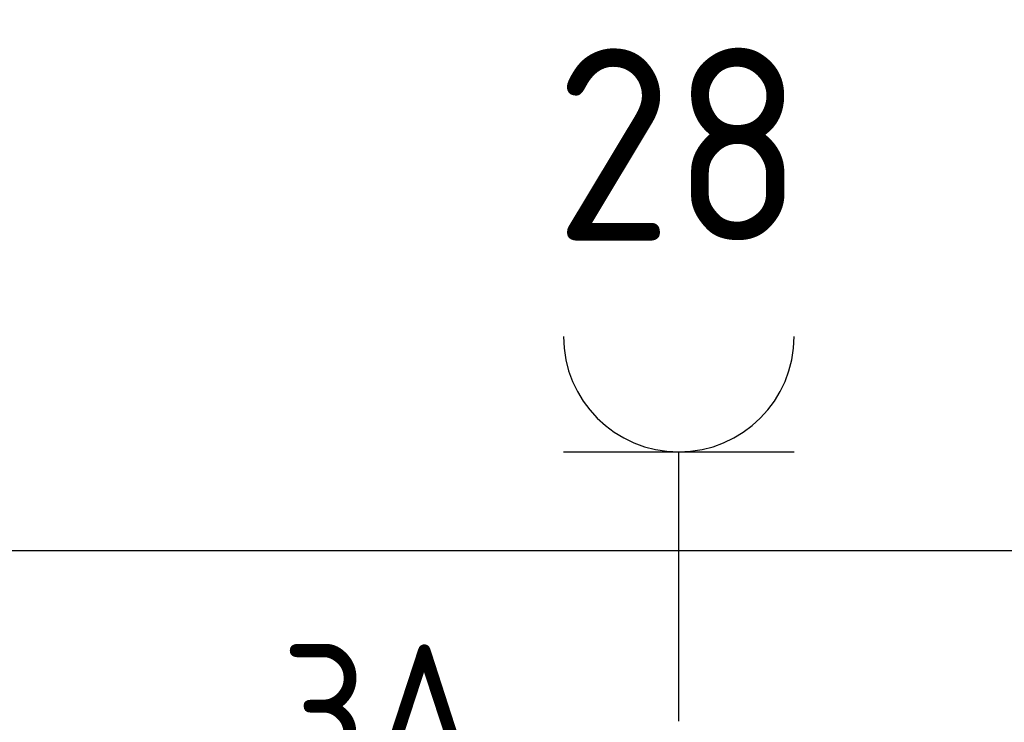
# Model space of a CAD drawing. Header units: millimetres. Extents: x -39149 to 267781, y -2340 to 58540.
# Tile 215 of 244: x 40531 to 41812, y 36789 to 37703. Entities that reach past the tile are written whole.
import ezdxf
from ezdxf.enums import TextEntityAlignment as Align

# ---------------------------------------------------------------- set-up
doc = ezdxf.new("R2010")
doc.units = ezdxf.units.MM
doc.header["$LTSCALE"] = 100
doc.header["$MEASUREMENT"] = 0
for name, color, linetype in [('EL6131--_KG', 3, 'Continuous'), ('EL6222--_KRACHT_230', 3, 'Continuous'), ('EL6311--_LICHT_BINNEN', 3, 'Continuous')]:
    doc.layers.add(name, color=color, linetype=linetype)
doc.styles.add('BURO-018', font='isocp.shx', dxfattribs={"height": 180})
doc.styles.add('BURO-025', font='isocp.shx', dxfattribs={"height": 250})

# ---------------------------------------------------------------- blocks, each defined once
blk = doc.blocks.new('armatuur2A')
at = {"layer": 'EL6311--_LICHT_BINNEN', "linetype": 'Continuous', "style": 'BURO-018'}
for tag, p in [('E_GROEP', (33160.6, 10970.3)), ('E_GKAST', (33160.6, 10970.3)), ('E_SGROEP', (33610.6, 10970.3)), ('E_ARMCODE', (33390.6, 10470.3)), ('E_SLET', (33610.6, 10170.3))]:
    blk.add_attdef(tag, text='', height=180, dxfattribs=at).set_placement(p, align=Align.MIDDLE)
blk = doc.blocks.new('111304')
at = {"color": 0, "linetype": 'Continuous'}
for p, q in [((-1.5, 4.5), (1.5, 4.5)), ((0, 1), (0, 4.5))]:
    blk.add_line(p, q, dxfattribs=at)
blk.add_arc((0, 6), 1.5, 180, 0, dxfattribs=at)
at = {"color": 0, "linetype": 'Continuous', "style": 'BURO-018'}
for tag, p in [('PANEL', (0, 11.5)), ('CIRCUIT', (0, 8.5)), ('SUBCIRCUIT', (4.5, 8.5))]:
    blk.add_attdef(tag, text='', height=1.8, dxfattribs=at).set_placement(p, align=Align.MIDDLE)
at = {"color": 0, "linetype": 'Continuous', "style": 'BURO-018', "flags": 1}
for tag, p in [('POWERCODE', (13, 8.5)), ('ARTICLECODE', (0, 0))]:
    blk.add_attdef(tag, text='', height=1.8, dxfattribs=at).set_placement(p, align=Align.MIDDLE)

msp = doc.modelspace()

# ---------------------------------------------------------------- linework, layer by layer
at = {"layer": 'EL6131--_KG'}
msp.add_line((57716.5, 37012.3), (39861.7, 37012.3), dxfattribs=at)
msp.add_line((57716.5, 37012.3), (39861.7, 37012.3), dxfattribs=at)

# ---------------------------------------------------------------- block references
at = {"layer": 'EL6222--_KRACHT_230', "linetype": 'Continuous'}
ref = msp.add_blockref('111304', (41388.5, 36690.9), dxfattribs=dict(at, xscale=100, yscale=100, zscale=100))
ref.add_attrib('CIRCUIT', '28', dxfattribs={"layer": '0', "linetype": 'ByBlock', "height": 250, "style": 'BURO-025'}).set_placement((41388.5, 37540.9), align=Align.MIDDLE)
at = {"layer": 'EL6311--_LICHT_BINNEN'}
ref = msp.add_blockref('armatuur2A', (7108.9, 26019.9), dxfattribs=at)
ref.add_attrib('E_GROEP', '3A', dxfattribs={"linetype": 'Continuous', "height": 180, "style": 'BURO-018'}).set_placement((41000.2, 36800.9), align=Align.MIDDLE)

doc.saveas('drawing.dxf')
